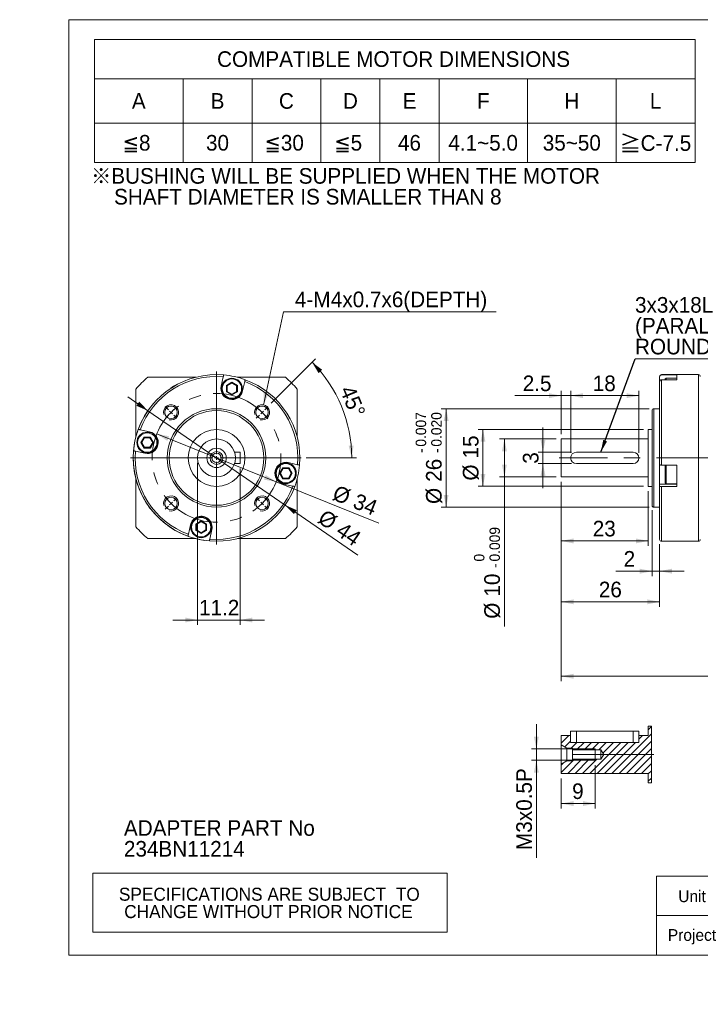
# Model space of a CAD drawing. Header units: millimetres. Extents: x 0 to 373, y 0 to 260.
# Tile 1 of 3: x 0 to 180, y 0 to 260. Entities that reach past the tile are written whole.
import ezdxf

# ---------------------------------------------------------------- set-up
doc = ezdxf.new("R2010")
doc.units = ezdxf.units.MM
doc.header["$LTSCALE"] = 1.3
doc.linetypes.add('CENTERX2', pattern=[20.32, 12.7, -2.54, 2.54, -2.54])
doc.layers.add('外框線', color=7, linetype='Continuous', lineweight=30)
doc.styles.add('SLDTEXTSTYLE0', font='ARIAL.TTF', dxfattribs={"width": 0.948})
doc.styles.add('SLDTEXTSTYLE4', font='ARIAL.TTF', dxfattribs={"width": 0.948, "bigfont": 'bigfont'})
doc.styles.add('SLDTEXTSTYLE5', font='MINGLIU.TTC', dxfattribs={"bigfont": 'bigfont'})
doc.styles.get("Standard").update_dxf_attribs({"font": 'ARIAL.TTF'})
doc.dimstyles.new('SLDDIMSTYLE0', dxfattribs={"dimtxt": 4.006577, "dimasz": 3.25, "dimexe": 0, "dimexo": 0.0625, "dimgap": 1.001644, "dimtad": 1, "dimdec": 4, "dimrnd": 1e-09, "dimzin": 12, "dimdsep": 46, "dimtxsty": 'SLDTEXTSTYLE0', "dimsah": 1, "dimcen": 0.09, "dimadec": 0, "dimazin": 0, "dimtfac": 1, "dimtdec": 4, "dimtmove": 0, "dimatfit": 3, "dimfxl": 0, "dimtolj": 1, "dimtzin": 12, "dimarcsym": 0})
doc.dimstyles.new('SLDDIMSTYLE1', dxfattribs={"dimtxt": 4.006577, "dimasz": 3.25, "dimexe": 0, "dimexo": 0.0625, "dimgap": 1.001644, "dimtad": 1, "dimdec": 0, "dimrnd": 1e-09, "dimzin": 12, "dimdsep": 46, "dimtxsty": 'SLDTEXTSTYLE0', "dimsah": 1, "dimcen": 0.09, "dimadec": 0, "dimazin": 0, "dimtfac": 1, "dimtdec": 0, "dimtmove": 0, "dimatfit": 3, "dimfxl": 0, "dimtolj": 1, "dimtzin": 12, "dimarcsym": 0})
doc.dimstyles.new('SLDDIMSTYLE2', dxfattribs={"dimtxt": 4.006577, "dimasz": 3.25, "dimexe": 0, "dimexo": 0.0625, "dimgap": 1.001644, "dimtad": 1, "dimdec": 4, "dimrnd": 1e-09, "dimzin": 12, "dimdsep": 46, "dimtxsty": 'SLDTEXTSTYLE0', "dimsah": 1, "dimcen": 0.09, "dimadec": 0, "dimazin": 0, "dimtfac": 1, "dimtdec": 4, "dimtofl": 0, "dimtmove": 0, "dimatfit": 3, "dimfxl": 0, "dimtolj": 1, "dimtzin": 12, "dimarcsym": 0})
doc.dimstyles.new('SLDDIMSTYLE3', dxfattribs={"dimtxt": 4.006577, "dimasz": 3.25, "dimexe": 0, "dimexo": 0.0625, "dimgap": 1.001644, "dimtad": 1, "dimdec": 4, "dimlfac": 1.3, "dimzin": 12, "dimdsep": 46, "dimtxsty": 'SLDTEXTSTYLE0', "dimsah": 1, "dimcen": 0.09, "dimadec": 4, "dimazin": 0, "dimtfac": 1, "dimtdec": 4, "dimtofl": 0, "dimtmove": 0, "dimatfit": 3, "dimfxl": 0, "dimtolj": 1, "dimtzin": 12, "dimarcsym": 0})
doc.dimstyles.new('SLDDIMSTYLE4', dxfattribs={"dimtxt": 4.006577, "dimasz": 3.25, "dimexe": 0, "dimexo": 0.0625, "dimgap": 1.001644, "dimtad": 0, "dimtih": 1, "dimtoh": 1, "dimdec": 4, "dimrnd": 1e-09, "dimzin": 12, "dimdsep": 46, "dimtxsty": 'SLDTEXTSTYLE0', "dimblk1": 'NONE', "dimblk2": 'NONE', "dimsah": 1, "dimcen": 0.09, "dimadec": 0, "dimazin": 0, "dimtfac": 1, "dimtdec": 4, "dimtmove": 0, "dimatfit": 3, "dimldrblk": 'NONE', "dimfxl": 0, "dimtolj": 1, "dimtzin": 12, "dimarcsym": 0})
doc.dimstyles.new('SLDDIMSTYLE6', dxfattribs={"dimtxt": 4.006577, "dimasz": 3.25, "dimexe": 0, "dimexo": 0.0625, "dimgap": 1.001644, "dimtad": 1, "dimdec": 4, "dimrnd": 1e-09, "dimzin": 12, "dimdsep": 46, "dimtxsty": 'SLDTEXTSTYLE0', "dimsah": 1, "dimcen": 0.09, "dimadec": 0, "dimazin": 0, "dimtol": 1, "dimtm": 0.009, "dimtfac": 1, "dimtdec": 3, "dimtofl": 0, "dimtmove": 0, "dimatfit": 3, "dimfxl": 0, "dimtolj": 1, "dimarcsym": 0})
doc.dimstyles.new('SLDDIMSTYLE7', dxfattribs={"dimtxt": 4.006577, "dimasz": 3.25, "dimexe": 0, "dimexo": 0.0625, "dimgap": 1.001644, "dimtad": 1, "dimdec": 4, "dimrnd": 1e-09, "dimzin": 12, "dimdsep": 46, "dimtxsty": 'SLDTEXTSTYLE0', "dimsah": 1, "dimcen": 0.09, "dimadec": 0, "dimazin": 0, "dimtfac": 1, "dimtdec": 4, "dimtofl": 0, "dimtmove": 0, "dimatfit": 3, "dimfxl": 0, "dimtolj": 1, "dimtzin": 12, "dimarcsym": 0})
doc.dimstyles.new('SLDDIMSTYLE8', dxfattribs={"dimtxt": 4.006577, "dimasz": 3.25, "dimexe": 0, "dimexo": 0.0625, "dimgap": 1.001644, "dimtad": 1, "dimdec": 4, "dimrnd": 1e-09, "dimzin": 12, "dimdsep": 46, "dimtxsty": 'SLDTEXTSTYLE0', "dimsah": 1, "dimcen": 0.09, "dimadec": 0, "dimazin": 0, "dimtol": 1, "dimtp": -0.007, "dimtm": 0.02, "dimtfac": 1, "dimtdec": 3, "dimtofl": 0, "dimtmove": 0, "dimatfit": 3, "dimfxl": 0, "dimtolj": 1, "dimtzin": 0, "dimarcsym": 0})
doc.dimstyles.new('SLDDIMSTYLE9', dxfattribs={"dimtxt": 0, "dimasz": 3.25, "dimexe": 0, "dimexo": 0.0625, "dimgap": 0, "dimtad": 0, "dimtih": 1, "dimtoh": 1, "dimdec": 0, "dimrnd": 1e-09, "dimzin": 0, "dimdsep": 46, "dimtxsty": 'Standard', "dimsah": 1, "dimcen": 0.09, "dimadec": 0, "dimazin": 0, "dimtfac": 3.25, "dimtdec": 0, "dimtofl": 0, "dimtmove": 0, "dimatfit": 3, "dimfxl": 0, "dimtolj": 1, "dimtzin": 0, "dimarcsym": 0})

# ---------------------------------------------------------------- blocks, each defined once
blk = doc.blocks.new('單位定位')
at = {"layer": '外框線', "color": 7, "lineweight": 0}
for p, q in [((168.19, 33.81), (168.19, 13.01)), ((208.05, 33.81), (168.19, 33.81)), ((187.06, 33.81), (187.06, 13.01)), ((208.05, 23.41), (168.19, 23.41)), ((198.51, 19.01), (204.85, 20.31)), ((198.51, 19.01), (198.51, 16.41)), ((204.85, 20.31), (204.85, 15.11)), ((198.51, 16.41), (204.85, 15.11))]:
    blk.add_line(p, q, dxfattribs=at)
at = {"layer": '外框線', "color": 7, "linetype": 'CENTERX2', "lineweight": 0}
for p, q in [((193.02, 21.69), (193.02, 13.87)), ((189.61, 17.71), (196.45, 17.71)), ((198.04, 17.71), (205.41, 17.71))]:
    blk.add_line(p, q, dxfattribs=at)
at = {"layer": '外框線', "color": 7, "lineweight": 0}
for radius in [2.96, 1.59]:
    blk.add_circle((193.02, 17.71), radius, dxfattribs=at)
at = {"color": 7, "linetype": 'Continuous', "lineweight": 0, "char_height": 3.096, "attachment_point": 1, "style": 'SLDTEXTSTYLE0'}
for s, insert in [('Unit', (173.93, 30.08)), ('mm', (194.3, 30.46)), ('Project', (171.18, 19.85))]:
    blk.add_mtext(s, dxfattribs=dict(at, insert=insert))
blk = doc.blocks.new('SW_NOTE_0')
at = {"color": 0, "linetype": 'Continuous', "lineweight": 0, "attachment_point": 1, "style": 'SLDTEXTSTYLE0'}
for s, insert, char_height in [('ADAPTER PART No', (0, 5.32), 4.1275), ('234BN11214', (0, -0.18), 4.128)]:
    blk.add_mtext(s, dxfattribs=dict(at, insert=insert, char_height=char_height))
blk = doc.blocks.new('SW_NOTE_1')
at = {"color": 0, "linetype": 'Continuous', "lineweight": 0, "char_height": 4.1275, "attachment_point": 1}
for s, insert, style in [('\\M+181A6BUSHING WILL BE SUPPLIED WHEN THE MOTOR', (0, 5.32), 'SLDTEXTSTYLE4'), ('    SHAFT DIAMETER IS SMALLER THAN 8', (0, -0.18), 'SLDTEXTSTYLE0')]:
    blk.add_mtext(s, dxfattribs=dict(at, insert=insert, style=style))
blk = doc.blocks.new('SW_TABLEANNOTATION_0')
at = {"color": 0, "linetype": 'Continuous', "lineweight": 0}
for p, q in [((0, 0), (0, -32.5)), ((158.6, 0), (0, 0)), ((158.6, -32.5), (158.6, 0)), ((0, -10.4), (158.6, -10.4)), ((23.4, -10.4), (23.4, -32.5)), ((41.6, -10.4), (41.6, -32.5)), ((59.8, -10.4), (59.8, -32.5)), ((75.4, -10.4), (75.4, -32.5)), ((91, -10.4), (91, -32.5)), ((114.4, -10.4), (114.4, -32.5)), ((137.8, -10.4), (137.8, -32.5)), ((0, -22.1), (158.6, -22.1)), ((0, -32.5), (158.6, -32.5))]:
    blk.add_line(p, q, dxfattribs=at)
at = {"color": 0, "linetype": 'Continuous', "lineweight": 0, "attachment_point": 1}
for s, insert, char_height, style in [('COMPATIBLE MOTOR DIMENSIONS', (32.37, -3.15), 4.1275, 'SLDTEXTSTYLE0'), ('A', (9.87, -14.2), 4.13, 'SLDTEXTSTYLE0'), ('B', (30.67, -14.2), 4.13, 'SLDTEXTSTYLE0'), ('C', (48.71, -14.2), 4.13, 'SLDTEXTSTYLE0'), ('D', (65.61, -14.2), 4.13, 'SLDTEXTSTYLE0'), ('E', (81.37, -14.2), 4.13, 'SLDTEXTSTYLE0'), ('F', (101.02, -14.2), 4.13, 'SLDTEXTSTYLE0'), ('H', (124.11, -14.2), 4.13, 'SLDTEXTSTYLE0'), ('L', (146.67, -14.2), 4.13, 'SLDTEXTSTYLE0'), ('\\M+181858', (7.42, -25.25), 4.128, 'SLDTEXTSTYLE4'), ('30', (29.44, -25.25), 4.128, 'SLDTEXTSTYLE0'), ('\\M+1818530', (44.89, -25.25), 4.128, 'SLDTEXTSTYLE4'), ('\\M+181855', (63.32, -25.25), 4.128, 'SLDTEXTSTYLE4'), ('46', (80.14, -25.25), 4.128, 'SLDTEXTSTYLE0'), ('4.1~5.0', (93.45, -25.25), 4.128, 'SLDTEXTSTYLE0'), ('35~50', (118.38, -25.25), 4.128, 'SLDTEXTSTYLE0'), ('\\M+18186', (138.72, -25.41), 4.128, 'SLDTEXTSTYLE5'), ('C-7.5', (144.23, -25.32), 4.128, 'SLDTEXTSTYLE0')]:
    blk.add_mtext(s, dxfattribs=dict(at, insert=insert, char_height=char_height, style=style))
blk = doc.blocks.new('SW_TABLEANNOTATION_1')
at = {"color": 0, "linetype": 'Continuous', "lineweight": 0}
for p, q in [((0, 0), (0, -15.6)), ((93.6, 0), (0, 0)), ((93.6, -15.6), (93.6, 0)), ((0, -15.6), (93.6, -15.6))]:
    blk.add_line(p, q, dxfattribs=at)
at = {"color": 0, "linetype": 'Continuous', "lineweight": 0, "char_height": 3.4396, "attachment_point": 1, "style": 'SLDTEXTSTYLE0'}
for s, insert in [(' SPECIFICATIONS ARE SUBJECT  TO ', (5.65, -3.84)), ('CHANGE WITHOUT PRIOR NOTICE', (8.33, -8.43))]:
    blk.add_mtext(s, dxfattribs=dict(at, insert=insert))
blk = doc.blocks.new('*D10')
at = {"color": 7, "linetype": 'Continuous', "lineweight": 0}
for q in [(36.21, 150.61), (94.86, 127.08)]:
    blk.add_line((67.77, 137.95), q, dxfattribs=at)
for points in [[(36.21, 150.61), (38.99, 148.79), (39.47, 150)], [(67.77, 137.95), (64.99, 139.76), (64.51, 138.55)]]:
    blk.add_solid(points, dxfattribs=at)
at = {"color": 7, "linetype": 'Continuous', "lineweight": 0, "char_height": 4.128, "attachment_point": 1, "rotation": 338.1411, "style": 'SLDTEXTSTYLE0'}
for s, insert in [('%%c', (83.83, 137.23)), ('34', (89.25, 135.05))]:
    blk.add_mtext(s, dxfattribs=dict(at, insert=insert))
blk = doc.blocks.new('*D11')
at = {"color": 7, "linetype": 'Continuous', "lineweight": 0}
for p, q in [((33.87, 156.75), (28.52, 160.44)), ((70.11, 131.8), (33.87, 156.75)), ((70.11, 131.8), (89.29, 118.59))]:
    blk.add_line(p, q, dxfattribs=at)
blk.add_arc((51.99, 144.28), 22, 142.0677, 261.6929, dxfattribs=at)
for points in [[(33.87, 156.75), (31.56, 159.13), (30.82, 158.06)], [(70.11, 131.8), (72.42, 129.42), (73.15, 130.49)]]:
    blk.add_solid(points, dxfattribs=at)
at = {"color": 7, "linetype": 'Continuous', "lineweight": 0, "char_height": 4.128, "attachment_point": 1, "rotation": 325.4494, "style": 'SLDTEXTSTYLE0'}
for s, insert in [('%%c', (80.76, 130.91)), ('44', (85.57, 127.6))]:
    blk.add_mtext(s, dxfattribs=dict(at, insert=insert))
blk = doc.blocks.new('*D12')
at = {"color": 7, "linetype": 'Continuous', "lineweight": 0}
for p, q in [((46.99, 142.98), (46.99, 100.18)), ((58.19, 141.48), (58.19, 100.18)), ((46.99, 101.48), (40.49, 101.48)), ((46.99, 101.48), (58.19, 101.48)), ((58.19, 101.48), (64.69, 101.48))]:
    blk.add_line(p, q, dxfattribs=at)
for points in [[(46.99, 101.48), (43.74, 102.13), (43.74, 100.83)], [(58.19, 101.48), (61.44, 100.83), (61.44, 102.13)]]:
    blk.add_solid(points, dxfattribs=at)
at = {"color": 7, "linetype": 'Continuous', "lineweight": 0, "insert": (47.36, 106.8), "char_height": 4.128, "attachment_point": 1, "style": 'SLDTEXTSTYLE0'}
blk.add_mtext('11.2', dxfattribs=at)
blk = doc.blocks.new('*D13')
at = {"color": 7, "linetype": 'Continuous', "lineweight": 0}
for p, q in [((66.45, 158.74), (78.15, 170.44)), ((75.64, 144.28), (88.99, 144.28))]:
    blk.add_line(p, q, dxfattribs=at)
blk.add_arc((51.99, 144.28), 35.7, 0, 45, dxfattribs=at)
for points in [[(77.23, 169.52), (78.94, 166.68), (79.9, 167.56)], [(87.69, 144.28), (88.19, 147.55), (86.89, 147.49)]]:
    blk.add_solid(points, dxfattribs=at)
at = {"color": 7, "linetype": 'Continuous', "lineweight": 0, "insert": (88.3, 163.82), "char_height": 4.128, "attachment_point": 1, "rotation": 292.5, "style": 'SLDTEXTSTYLE0'}
blk.add_mtext('45°', dxfattribs=at)
blk = doc.blocks.new('*D15')
at = {"color": 7, "linetype": 'Continuous', "lineweight": 0}
blk.add_line((69.65, 182.88), (125.8, 182.88), dxfattribs=at)
at = {"color": 7, "linetype": 'Continuous', "lineweight": 0, "attachment_point": 1, "style": 'SLDTEXTSTYLE0'}
for s, insert, char_height in [('4-M', (72.69, 188.2), 4.128), ('4', (82.16, 188.2), 4.13), ('x0.7x6(DEPTH)', (85.22, 188.2), 4.1275)]:
    blk.add_mtext(s, dxfattribs=dict(at, insert=insert, char_height=char_height))
blk = doc.blocks.new('_NONE')
blk = doc.blocks.new('SW_CENTERMARKSYMBOL_0')
at = {"color": 0, "linetype": 'Continuous', "lineweight": 0}
for p, q in [((-24.75, 0.71), (-25.56, 1.52)), ((-24.04, 0), (-24.4, 0.35)), ((0, 0), (-0.35, -0.35)), ((0, 0), (0.35, 0.35)), ((0.71, 0.71), (1.52, 1.52)), ((-24.04, 0), (-23.69, -0.35)), ((-23.33, -0.71), (-22.52, -1.52)), ((-0.71, -0.71), (-1.52, -1.52)), ((-23.33, -23.33), (-22.52, -22.52)), ((-0.71, -23.33), (-1.52, -22.52)), ((-24.75, -24.75), (-25.56, -25.56)), ((-24.04, -24.04), (-24.4, -24.4)), ((-24.04, -24.04), (-23.69, -23.69)), ((0, -24.04), (-0.35, -23.69)), ((0, -24.04), (0.35, -24.4)), ((0.71, -24.75), (1.52, -25.56))]:
    blk.add_line(p, q, dxfattribs=at)
for start, end in [(133.3148, 135), (127.7538, 131.6297), (48.3703, 52.2462), (45, 46.6852), (138.3703, 142.2462), (135, 136.6852), (43.3148, 45), (37.7538, 41.6297), (217.7538, 221.6297), (318.3703, 322.2462), (223.3148, 225), (225, 226.6852), (228.3703, 232.2462), (307.7538, 311.6297), (313.3148, 315), (315, 316.6852)]:
    blk.add_arc((-12.02, -12.02), 17, start, end, dxfattribs=at)
blk = doc.blocks.new('SW_CENTERMARKSYMBOL_1')
at = {"color": 0, "linetype": 'Continuous', "lineweight": 0}
for p, q in [((0, 1), (0, 22.86)), ((-1, 0), (-22.74, 0)), ((0, 0), (-0.5, 0)), ((0, 0), (0, 0.5)), ((0, 0), (0, -0.5)), ((0, 0), (0.5, 0)), ((1, 0), (22.35, 0)), ((0, -1), (0, -22.84))]:
    blk.add_line(p, q, dxfattribs=at)
blk = doc.blocks.new('*D19')
at = {"color": 7, "linetype": 'Continuous', "lineweight": 0}
for p, q in [((138.21, 145.78), (138.21, 152.28)), ((145.72, 145.78), (136.91, 145.78)), ((138.21, 145.78), (138.21, 142.78)), ((145.72, 142.78), (136.91, 142.78)), ((138.21, 142.78), (138.21, 136.28))]:
    blk.add_line(p, q, dxfattribs=at)
for points in [[(138.21, 145.78), (138.86, 149.03), (137.56, 149.03)], [(138.21, 142.78), (137.56, 139.53), (138.86, 139.53)]]:
    blk.add_solid(points, dxfattribs=at)
at = {"color": 7, "linetype": 'Continuous', "lineweight": 0, "insert": (132.89, 142.75), "char_height": 4.13, "attachment_point": 1, "rotation": 90, "style": 'SLDTEXTSTYLE0'}
blk.add_mtext('3', dxfattribs=at)
blk = doc.blocks.new('*D20')
at = {"color": 7, "linetype": 'Continuous', "lineweight": 0}
for p, q in [((141.72, 149.28), (126.72, 149.28)), ((128.02, 139.28), (128.02, 149.28)), ((141.72, 139.28), (126.72, 139.28)), ((128.02, 139.28), (128.02, 99.74))]:
    blk.add_line(p, q, dxfattribs=at)
for points in [[(128.02, 149.28), (127.37, 146.03), (128.67, 146.03)], [(128.02, 139.28), (128.67, 142.53), (127.37, 142.53)]]:
    blk.add_solid(points, dxfattribs=at)
at = {"color": 7, "linetype": 'Continuous', "lineweight": 0, "attachment_point": 1, "rotation": 90, "style": 'SLDTEXTSTYLE0'}
for s, insert, char_height in [('0.009', (124.08, 116.92), 2.752), ('0', (119.98, 116.92), 2.75), ('-', (124.08, 115.24), 2.75), ('10', (122.7, 107.65), 4.128), ('%%c', (122.7, 101.81), 4.128)]:
    blk.add_mtext(s, dxfattribs=dict(at, insert=insert, char_height=char_height))
blk = doc.blocks.new('*D21')
at = {"color": 7, "linetype": 'Continuous', "lineweight": 0}
for p, q in [((164.72, 151.78), (121.06, 151.78)), ((122.36, 136.78), (122.36, 151.78)), ((164.72, 136.78), (121.06, 136.78))]:
    blk.add_line(p, q, dxfattribs=at)
for points in [[(122.36, 151.78), (121.71, 148.53), (123.01, 148.53)], [(122.36, 136.78), (123.01, 140.03), (121.71, 140.03)]]:
    blk.add_solid(points, dxfattribs=at)
at = {"color": 7, "linetype": 'Continuous', "lineweight": 0, "char_height": 4.128, "attachment_point": 1, "rotation": 90, "style": 'SLDTEXTSTYLE0'}
for s, insert in [('15', (117.04, 144.14)), ('%%c', (117.04, 138.3))]:
    blk.add_mtext(s, dxfattribs=dict(at, insert=insert))
blk = doc.blocks.new('*D22')
at = {"color": 7, "linetype": 'Continuous', "lineweight": 0}
for p, q in [((166.22, 157.28), (111.33, 157.28)), ((112.63, 131.28), (112.63, 157.28)), ((166.22, 131.28), (111.33, 131.28))]:
    blk.add_line(p, q, dxfattribs=at)
for points in [[(112.63, 157.28), (111.98, 154.03), (113.28, 154.03)], [(112.63, 131.28), (113.28, 134.53), (111.98, 134.53)]]:
    blk.add_solid(points, dxfattribs=at)
at = {"color": 7, "linetype": 'Continuous', "lineweight": 0, "attachment_point": 1, "rotation": 90, "style": 'SLDTEXTSTYLE0'}
for s, insert, char_height in [('0.007', (104.59, 147.25), 2.752), ('0.020', (108.69, 147.25), 2.752), ('-', (104.59, 145.57), 2.75), ('-', (108.69, 145.57), 2.75), ('26', (107.31, 137.98), 4.128), ('%%c', (107.31, 132.13), 4.128)]:
    blk.add_mtext(s, dxfattribs=dict(at, insert=insert, char_height=char_height))
blk = doc.blocks.new('*D23')
at = {"color": 7, "linetype": 'Continuous', "lineweight": 0}
for p, q in [((143.02, 137.98), (143.02, 121.06)), ((166.02, 135.48), (166.02, 121.06)), ((143.02, 122.36), (166.02, 122.36))]:
    blk.add_line(p, q, dxfattribs=at)
for points in [[(143.02, 122.36), (146.27, 121.71), (146.27, 123.01)], [(166.02, 122.36), (162.77, 123.01), (162.77, 121.71)]]:
    blk.add_solid(points, dxfattribs=at)
at = {"color": 7, "linetype": 'Continuous', "lineweight": 0, "insert": (151.35, 127.68), "char_height": 4.128, "attachment_point": 1, "style": 'SLDTEXTSTYLE0'}
blk.add_mtext('23', dxfattribs=at)
blk = doc.blocks.new('*D24')
at = {"color": 7, "linetype": 'Continuous', "lineweight": 0}
for p, q in [((167.02, 130.48), (167.02, 113.07)), ((169.02, 121.48), (169.02, 113.07)), ((167.02, 114.37), (157.45, 114.37)), ((167.02, 114.37), (169.02, 114.37)), ((169.02, 114.37), (175.52, 114.37))]:
    blk.add_line(p, q, dxfattribs=at)
for points in [[(167.02, 114.37), (163.77, 115.02), (163.77, 113.72)], [(169.02, 114.37), (172.27, 113.72), (172.27, 115.02)]]:
    blk.add_solid(points, dxfattribs=at)
at = {"color": 7, "linetype": 'Continuous', "lineweight": 0, "insert": (159.51, 119.69), "char_height": 4.13, "attachment_point": 1, "style": 'SLDTEXTSTYLE0'}
blk.add_mtext('2', dxfattribs=at)
blk = doc.blocks.new('*D25')
at = {"color": 7, "linetype": 'Continuous', "lineweight": 0}
for p, q in [((143.02, 137.98), (143.02, 104.98)), ((169.02, 121.48), (169.02, 104.98)), ((169.02, 106.28), (143.02, 106.28))]:
    blk.add_line(p, q, dxfattribs=at)
for points in [[(143.02, 106.28), (146.27, 105.63), (146.27, 106.93)], [(169.02, 106.28), (165.77, 106.93), (165.77, 105.63)]]:
    blk.add_solid(points, dxfattribs=at)
at = {"color": 7, "linetype": 'Continuous', "lineweight": 0, "insert": (152.96, 111.6), "char_height": 4.128, "attachment_point": 1, "style": 'SLDTEXTSTYLE0'}
blk.add_mtext('26', dxfattribs=at)
blk = doc.blocks.new('*D27')
at = {"color": 7, "linetype": 'Continuous', "lineweight": 0}
for p, q in [((143.02, 150.58), (143.02, 162.02)), ((145.52, 145.58), (145.52, 162.02)), ((143.02, 160.72), (130.79, 160.72)), ((143.02, 160.72), (145.52, 160.72)), ((145.52, 160.72), (152.02, 160.72))]:
    blk.add_line(p, q, dxfattribs=at)
for points in [[(143.02, 160.72), (139.77, 161.37), (139.77, 160.07)], [(145.52, 160.72), (148.77, 160.07), (148.77, 161.37)]]:
    blk.add_solid(points, dxfattribs=at)
at = {"color": 7, "linetype": 'Continuous', "lineweight": 0, "insert": (132.85, 166.04), "char_height": 4.128, "attachment_point": 1, "style": 'SLDTEXTSTYLE0'}
blk.add_mtext('2.5', dxfattribs=at)
blk = doc.blocks.new('*D28')
at = {"color": 7, "linetype": 'Continuous', "lineweight": 0}
for p, q in [((145.52, 145.58), (145.52, 162.02)), ((163.52, 145.58), (163.52, 162.02)), ((145.52, 160.72), (163.52, 160.72))]:
    blk.add_line(p, q, dxfattribs=at)
for points in [[(145.52, 160.72), (148.77, 160.07), (148.77, 161.37)], [(163.52, 160.72), (160.27, 161.37), (160.27, 160.07)]]:
    blk.add_solid(points, dxfattribs=at)
at = {"color": 7, "linetype": 'Continuous', "lineweight": 0, "insert": (151.35, 166.04), "char_height": 4.128, "attachment_point": 1, "style": 'SLDTEXTSTYLE0'}
blk.add_mtext('18', dxfattribs=at)
blk = doc.blocks.new('*D33')
at = {"color": 7, "linetype": 'Continuous', "lineweight": 0}
for p, q in [((143.02, 137.98), (143.02, 85.33)), ((257.27, 121.68), (257.27, 85.33)), ((257.27, 86.63), (143.02, 86.63))]:
    blk.add_line(p, q, dxfattribs=at)
for points in [[(143.02, 86.63), (146.27, 85.98), (146.27, 87.28)], [(257.27, 86.63), (254.02, 87.28), (254.02, 85.98)]]:
    blk.add_solid(points, dxfattribs=at)
at = {"color": 7, "linetype": 'Continuous', "lineweight": 0, "insert": (191.75, 91.95), "char_height": 4.128, "attachment_point": 1, "style": 'SLDTEXTSTYLE0'}
blk.add_mtext('114.25', dxfattribs=at)
blk = doc.blocks.new('SW_NOTE_2')
at = {"color": 0, "linetype": 'Continuous', "lineweight": 0}
for p, q in [((0, 0), (43.72, 0)), ((43.72, 0), (0, 0)), ((0, 0), (43.72, 0)), ((43.72, 0), (0, 0)), ((0, 0), (43.72, 0)), ((43.72, 0), (0, 0))]:
    blk.add_line(p, q, dxfattribs=at)
at = {"color": 0, "linetype": 'Continuous', "lineweight": 0, "attachment_point": 1, "style": 'SLDTEXTSTYLE0'}
for s, insert, char_height in [('3x3x18L', (0, 16.33), 4.128), ('(PARALLEL KEY,', (0, 10.83), 4.1275), ('ROUND-ENDED)', (0, 5.32), 4.1275)]:
    blk.add_mtext(s, dxfattribs=dict(at, insert=insert, char_height=char_height))
blk = doc.blocks.new('SW_HATCH_0')
at = {"color": 0, "linetype": 'Continuous', "lineweight": 0}
for p, q in [((0, 13.62), (0.84, 14.46)), ((-23, 10.08), (-21, 12.07)), ((-23, 12.02), (-22.95, 12.07)), ((-22.04, 9.09), (-20.5, 10.63)), ((-9.6, 2.07), (0.84, 12.52)), ((-7.66, 2.07), (0.84, 10.57)), ((-2.5, 11.12), (-1.55, 12.07)), ((-20.41, 8.77), (-18.91, 10.27)), ((-18.92, 8.32), (-16.97, 10.27)), ((-16.97, 8.32), (-15.02, 10.27)), ((-15.44, 2.07), (-7.24, 10.27)), ((-15.03, 8.32), (-13.08, 10.27)), ((-13.49, 2.07), (-5.29, 10.27)), ((-13.08, 8.32), (-11.13, 10.27)), ((-11.99, 7.47), (-9.18, 10.27)), ((-11.55, 2.07), (-3.35, 10.27)), ((-5.71, 2.07), (0.84, 8.63)), ((-23, 2.29), (-19.47, 5.82)), ((-21.28, 2.07), (-17.53, 5.82)), ((-19.33, 2.07), (-15.58, 5.82)), ((-17.38, 2.07), (-13.63, 5.82)), ((-3.76, 2.07), (0.84, 6.68)), ((-23, 4.24), (-22.37, 4.87)), ((-1.82, 2.07), (0.84, 4.74)), ((0, 1.95), (0.84, 2.79)), ((0, 0), (0.84, 0.84))]:
    blk.add_line(p, q, dxfattribs=at)
blk = doc.blocks.new('*D46')
at = {"color": 7, "linetype": 'Continuous', "lineweight": 0}
for p, q in [((152.02, 63.15), (152.02, 51.71)), ((143.02, 59.65), (143.02, 51.71)), ((143.02, 53.01), (152.02, 53.01))]:
    blk.add_line(p, q, dxfattribs=at)
for points in [[(143.02, 53.01), (146.27, 52.36), (146.27, 53.66)], [(152.02, 53.01), (148.77, 53.66), (148.77, 52.36)]]:
    blk.add_solid(points, dxfattribs=at)
at = {"color": 7, "linetype": 'Continuous', "lineweight": 0, "insert": (145.91, 58.34), "char_height": 4.13, "attachment_point": 1, "style": 'SLDTEXTSTYLE0'}
blk.add_mtext('9', dxfattribs=at)
blk = doc.blocks.new('*D47')
at = {"color": 7, "linetype": 'Continuous', "lineweight": 0}
for p, q in [((136.46, 67.45), (136.46, 73.95)), ((150.72, 67.45), (135.16, 67.45)), ((136.46, 64.45), (136.46, 67.45)), ((150.72, 64.45), (135.16, 64.45)), ((136.46, 64.45), (136.46, 38.65))]:
    blk.add_line(p, q, dxfattribs=at)
for points in [[(136.46, 67.45), (137.11, 70.7), (135.81, 70.7)], [(136.46, 64.45), (135.81, 61.2), (137.11, 61.2)]]:
    blk.add_solid(points, dxfattribs=at)
at = {"color": 7, "linetype": 'Continuous', "lineweight": 0, "attachment_point": 1, "rotation": 90, "style": 'SLDTEXTSTYLE0'}
for s, insert, char_height in [('x0.5P', (131.14, 48.36), 4.128), ('3', (131.14, 45.3), 4.13), ('M', (131.14, 40.72), 4.13)]:
    blk.add_mtext(s, dxfattribs=dict(at, insert=insert, char_height=char_height))

msp = doc.modelspace()

# ---------------------------------------------------------------- linework, layer by layer
at = {"color": 7, "linetype": 'Continuous', "lineweight": 0}
for p, q in [((13, 260), (373.1, 260)), ((13, 13), (13, 260)), ((64.424684, 158.25418), (69.64644, 182.879998)), ((166.860884, 58.45282), (166.860884, 73.452821)), ((146.017154, 67.452821), (152.017155, 67.452821)), ((152.017155, 64.452821), (152.017155, 67.452821)), ((146.017154, 64.452821), (152.017155, 64.452821)), ((13, 13), (373.1, 13))]:
    msp.add_line(p, q, dxfattribs=at)
at = {"color": 7, "linetype": 'Continuous', "lineweight": 15}
for p, q in [((46.483552, 165.576866), (33.814574, 165.576866)), ((53.768672, 165.703082), (53.21599, 163.21009)), ((54.597248, 163.419574), (56.047248, 164.256731)), ((56.047248, 164.025791), (54.797247, 163.304104)), ((56.047248, 164.256731), (57.497248, 163.419574)), ((56.047248, 164.025791), (56.047248, 164.256731)), ((57.297247, 163.304104), (56.047248, 164.025791)), ((70.163437, 165.576866), (57.494456, 165.576866)), ((58.878506, 161.95474), (59.431189, 164.447732)), ((169.017155, 165.703082), (169.017155, 164.447732)), ((169.017155, 164.447732), (169.017155, 142.497198)), ((179.258899, 166.276867), (169.517156, 166.276867)), ((173.517156, 166.195629), (169.517156, 166.195629)), ((169.517156, 164.940279), (169.517156, 142.388003)), ((169.517156, 164.940279), (173.517156, 164.940279)), ((170.717156, 165.332416), (170.517157, 165.132416)), ((170.517157, 164.940279), (170.517157, 165.132416)), ((173.517156, 165.332416), (170.717156, 165.332416)), ((170.717156, 165.332416), (170.717156, 164.940279)), ((173.517156, 166.195629), (173.517156, 164.940279)), ((30.689003, 162.451299), (30.689003, 149.782318)), ((54.597248, 161.745258), (54.597248, 163.419574)), ((54.597248, 163.419574), (54.797247, 163.304104)), ((54.597248, 161.745258), (54.797247, 161.860729)), ((56.047248, 160.908099), (54.597248, 161.745258)), ((54.797247, 163.304104), (54.797247, 161.860729)), ((54.797247, 161.860729), (56.047248, 161.139039)), ((56.047248, 161.139039), (57.297247, 161.860729)), ((57.497248, 161.745258), (56.047248, 160.908099)), ((57.297247, 163.304104), (57.497248, 163.419574)), ((57.297247, 161.860729), (57.297247, 163.304104)), ((57.297247, 161.860729), (57.497248, 161.745258)), ((57.497248, 163.419574), (57.497248, 161.745258)), ((73.289005, 149.782318), (73.289005, 162.451299)), ((56.047248, 160.908099), (56.047248, 161.139039)), ((167.017157, 156.776866), (167.017157, 144.276866)), ((169.017155, 157.276866), (167.517156, 157.276866)), ((34.311129, 151.166367), (31.818139, 151.71905)), ((167.017157, 151.776866), (166.017157, 151.776866)), ((166.017157, 151.776866), (166.017157, 144.276866)), ((32.009138, 148.335109), (32.846296, 149.785108)), ((32.846296, 146.885108), (32.009138, 148.335109)), ((32.24008, 148.335109), (32.009138, 148.335109)), ((32.961765, 149.585108), (32.24008, 148.335109)), ((32.24008, 148.335109), (32.961765, 147.085109)), ((32.846296, 149.785108), (34.520613, 149.785108)), ((32.961765, 149.585108), (32.846296, 149.785108)), ((34.405144, 149.585108), (32.961765, 149.585108)), ((34.405144, 149.585108), (34.520613, 149.785108)), ((35.12683, 148.335109), (34.405144, 149.585108)), ((34.405144, 147.085109), (35.12683, 148.335109)), ((34.520613, 149.785108), (35.357772, 148.335109)), ((35.357772, 148.335109), (34.520613, 146.885108)), ((35.357772, 148.335109), (35.12683, 148.335109)), ((166.017157, 149.276866), (143.017155, 149.276866)), ((143.017155, 149.276866), (143.017155, 144.276866)), ((30.562787, 146.056533), (33.055781, 145.50385)), ((32.846296, 146.885108), (32.961765, 147.085109)), ((34.520613, 146.885108), (32.846296, 146.885108)), ((32.961765, 147.085109), (34.405144, 147.085109)), ((34.520613, 146.885108), (34.405144, 147.085109)), ((56.7587, 145.776866), (58.189005, 145.776866)), ((58.189005, 142.776866), (58.189005, 145.776866)), ((147.017155, 145.776866), (162.017156, 145.776866)), ((73.415222, 142.497198), (70.92223, 143.049881)), ((143.017155, 144.276866), (143.017155, 139.276866)), ((166.017157, 144.276866), (166.017157, 136.776865)), ((167.017157, 144.276866), (167.017157, 131.776866)), ((56.7587, 142.776866), (58.189005, 142.776866)), ((68.620239, 140.218623), (69.457397, 141.668623)), ((69.572867, 141.468623), (68.851179, 140.218623)), ((69.457397, 141.668623), (71.131713, 141.668623)), ((69.457397, 141.668623), (69.572867, 141.468623)), ((71.016243, 141.468623), (69.572867, 141.468623)), ((71.131713, 141.668623), (71.016243, 141.468623)), ((71.737931, 140.218623), (71.016243, 141.468623)), ((71.131713, 141.668623), (71.968871, 140.218623)), ((162.017156, 142.776866), (147.017155, 142.776866)), ((169.017155, 142.497198), (169.017155, 137.387365)), ((173.517156, 142.388003), (169.517156, 142.388003)), ((170.517157, 140.218623), (170.517157, 142.388003)), ((170.717156, 142.388003), (170.717156, 140.218623)), ((173.517156, 142.388003), (173.517156, 136.725486)), ((30.689003, 138.771414), (30.689003, 126.102433)), ((69.457397, 138.768623), (68.620239, 140.218623)), ((68.620239, 140.218623), (68.851179, 140.218623)), ((68.851179, 140.218623), (69.572867, 138.968623)), ((69.572867, 138.968623), (69.457397, 138.768623)), ((71.131713, 138.768623), (69.457397, 138.768623)), ((69.572867, 138.968623), (71.016243, 138.968623)), ((71.016243, 138.968623), (71.737931, 140.218623)), ((71.016243, 138.968623), (71.131713, 138.768623)), ((71.968871, 140.218623), (71.131713, 138.768623)), ((71.737931, 140.218623), (71.968871, 140.218623)), ((73.289005, 126.102433), (73.289005, 138.771414)), ((143.017155, 139.276866), (166.017157, 139.276866)), ((170.517157, 137.668623), (170.517157, 140.218623)), ((170.717156, 140.218623), (170.717156, 137.468623)), ((69.66688, 137.387365), (72.159872, 136.834681)), ((166.017157, 136.776865), (167.017157, 136.776865)), ((173.517156, 137.387365), (169.017155, 137.387365)), ((169.017155, 137.387365), (169.017155, 136.834681)), ((169.017155, 136.834681), (169.017155, 122.776866)), ((169.517156, 136.725486), (173.517156, 136.725486)), ((170.517157, 137.668623), (170.717156, 137.468623)), ((170.717156, 137.468623), (173.517156, 137.468623)), ((167.517156, 131.276865), (169.017155, 131.276865)), ((46.480762, 126.808474), (47.930762, 127.645632)), ((47.930762, 127.41469), (46.680762, 126.693003)), ((47.930762, 127.645632), (47.930762, 127.41469)), ((47.930762, 127.645632), (49.380763, 126.808474)), ((49.180761, 126.693003), (47.930762, 127.41469)), ((45.099504, 126.59899), (44.54682, 124.105997)), ((46.680762, 126.693003), (46.480762, 126.808474)), ((46.480762, 125.134157), (46.480762, 126.808474)), ((46.680762, 125.249628), (46.480762, 125.134157)), ((47.930762, 124.297), (46.480762, 125.134157)), ((46.680762, 126.693003), (46.680762, 125.249628)), ((46.680762, 125.249628), (47.930762, 124.527941)), ((47.930762, 124.527941), (49.180761, 125.249628)), ((49.380763, 125.134157), (47.930762, 124.297)), ((49.380763, 126.808474), (49.180761, 126.693003)), ((49.180761, 125.249628), (49.180761, 126.693003)), ((49.380763, 125.134157), (49.180761, 125.249628)), ((49.380763, 126.808474), (49.380763, 125.134157)), ((50.209338, 122.850649), (50.76202, 125.343641)), ((33.814574, 122.976866), (46.483552, 122.976866)), ((47.930762, 124.527941), (47.930762, 124.297)), ((57.494456, 122.976866), (70.163437, 122.976866)), ((169.517156, 122.276865), (179.258899, 122.276865)), ((166.017158, 73.452821), (166.017158, 70.952821)), ((166.860884, 73.452821), (166.017158, 73.452821)), ((145.517157, 70.952821), (143.017157, 70.952821)), ((143.017157, 70.952821), (143.017157, 68.518847)), ((145.517157, 72.152821), (145.517157, 69.152821)), ((147.017156, 72.152821), (145.517157, 72.152821)), ((145.517157, 69.152821), (145.517157, 70.952821)), ((147.017156, 69.152821), (147.017156, 72.152821)), ((162.017157, 72.152821), (147.017156, 72.152821)), ((162.017157, 69.152821), (162.017157, 72.152821)), ((163.517156, 72.152821), (162.017157, 72.152821)), ((163.517156, 69.152821), (163.517156, 72.152821)), ((166.017158, 70.952821), (163.517156, 70.952821)), ((163.517156, 70.952821), (163.517156, 69.152821)), ((143.017157, 68.518847), (144.517161, 67.652821)), ((143.017157, 63.386796), (143.017157, 68.518847)), ((144.517161, 67.652821), (146.017159, 67.652821)), ((144.517161, 64.252821), (144.517161, 67.652821)), ((147.017156, 69.152821), (145.517157, 69.152821)), ((146.017159, 67.652821), (146.017159, 67.202821)), ((162.017157, 69.152821), (147.017156, 69.152821)), ((163.517156, 69.152821), (162.017157, 69.152821)), ((153.517159, 67.202821), (146.017159, 67.202821)), ((146.017159, 67.202821), (146.017159, 64.702822)), ((154.268231, 65.95282), (153.517159, 67.202821)), ((153.517159, 67.202821), (153.517159, 64.702822)), ((153.517159, 64.702822), (154.268231, 65.95282)), ((144.517161, 64.252821), (143.017157, 63.386796)), ((143.017157, 63.386796), (143.017157, 60.952822)), ((146.017159, 64.252821), (144.517161, 64.252821)), ((146.017159, 64.702822), (146.017159, 64.252821)), ((146.017159, 64.702822), (153.517159, 64.702822)), ((143.017157, 60.952822), (166.017158, 60.952822)), ((166.017158, 60.952822), (166.017158, 58.45282)), ((166.017158, 58.45282), (166.860884, 58.45282))]:
    msp.add_line(p, q, dxfattribs=at)
at = {"color": 8, "linetype": 'Continuous', "lineweight": 15}
for p, q in [((169.517156, 166.276867), (169.517156, 166.195629)), ((179.258899, 166.276867), (179.258899, 144.276866)), ((167.517156, 157.276866), (167.517156, 144.276866)), ((167.517156, 144.276866), (167.517156, 131.276865)), ((179.258899, 144.276866), (179.258899, 122.276865)), ((169.517156, 136.725486), (169.517156, 122.276865))]:
    msp.add_line(p, q, dxfattribs=at)
at = {"color": 7, "linetype": 'CENTERX2', "lineweight": 0, "ltscale": 1.3}
for p, q in [((258.290642, 144.276866), (142.517156, 144.276866)), ((167.510885, 65.952821), (142.014687, 65.952821))]:
    msp.add_line(p, q, dxfattribs=at)
at = {"color": 7, "linetype": 'Continuous', "lineweight": 15}
for centre, radius in [((56.047248, 162.582416), 2.75), ((56.047248, 162.582416), 2.55), ((39.968189, 156.297681), 1.65), ((51.989005, 144.276866), 13), ((51.989005, 144.276866), 12.5), ((64.00982, 156.297681), 1.65), ((33.683455, 148.335108), 2.75), ((33.683455, 148.335108), 2.55), ((51.989005, 144.276866), 7.5), ((51.989005, 144.276866), 5), ((51.989005, 144.276866), 2.566025), ((51.989005, 144.276866), 1.7), ((51.989005, 144.276866), 1.25), ((70.294555, 140.218623), 2.75), ((70.294555, 140.218623), 2.55), ((39.968189, 132.25605), 1.65), ((64.00982, 132.25605), 1.65), ((47.930762, 125.971316), 2.75), ((47.930762, 125.971316), 2.55)]:
    msp.add_circle(centre, radius, dxfattribs=at)
at = {"color": 7, "linetype": 'CENTERX2', "lineweight": 0}
msp.add_circle((51.989005, 144.276866), 17, dxfattribs=at)
at = {"color": 7, "linetype": 'Continuous', "lineweight": 15}
for centre, radius, start, end in [((51.989005, 144.276866), 28, 130.47279174, 139.52720826), ((51.989005, 144.276866), 22, 85.07467074, 159.92532926), ((51.989005, 144.276866), 21.5, 85.25189609, 159.74810391), ((51.989005, 144.276866), 22, 69.92532926, 85.07467074), ((51.989005, 144.276866), 21.5, 355.25189609, 69.74810391), ((51.989005, 144.276866), 22, 355.07467074, 69.92532926), ((51.989005, 144.276866), 28, 40.47279174, 49.52720826), ((169.517156, 165.776866), 0.5, 90, 180), ((179.258899, 165.776866), 0.5, 0, 90), ((42.018696, 160.886544), 2.75, 102.65745793, 139.29288897), ((56.047248, 162.582416), 2.9, 167.5, 347.5), ((167.517156, 156.776866), 0.5, 90, 180), ((51.989005, 144.276866), 22, 159.92532926, 175.07467074), ((33.683455, 148.335108), 2.9, 257.5, 77.5), ((51.989005, 144.276866), 22, 175.07467074, 249.92532926), ((51.989005, 144.276866), 21.5, 175.25189609, 249.74810391), ((147.017156, 144.276866), 1.5, 90, 270), ((162.017156, 144.276866), 1.5, 270, 90), ((70.294555, 140.218623), 2.9, 77.5, 257.5), ((51.989005, 144.276866), 22, 339.92532926, 355.07467074), ((51.989005, 144.276866), 22, 265.07467074, 339.92532926), ((51.989005, 144.276866), 21.5, 265.25189609, 339.74810391), ((167.517156, 131.776866), 0.5, 180, 270), ((47.930762, 125.971316), 2.9, 347.5, 167.5), ((51.989005, 144.276866), 28, 220.47279174, 229.52720826), ((51.989005, 144.276866), 28, 310.47279174, 319.52720826), ((51.989005, 144.276866), 22, 249.92532926, 265.07467074), ((169.517156, 122.776866), 0.5, 180, 270), ((179.258899, 122.776866), 0.5, 270, 0)]:
    msp.add_arc(centre, radius, start, end, dxfattribs=at)
at = {"color": 7, "linetype": 'Continuous', "lineweight": 0}
for centre in [(39.968189, 156.297681), (64.00982, 156.297681), (39.968189, 132.25605), (64.00982, 132.25605)]:
    msp.add_arc(centre, 2, 255, 195, dxfattribs=at)
at = {"color": 7, "linetype": 'Continuous', "lineweight": 15}
for points, knots in [([(53.877868, 166.195629), (53.876679, 166.190266), (53.874299, 166.179534), (53.855748, 166.095865), (53.828387, 165.972432), (53.797628, 165.833691), (53.777052, 165.74088), (53.768672, 165.703082)], [0, 0, 0, 0, 0.2120718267, 0.4243641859, 0.6374762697, 0.8523617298, 1, 1, 1, 1]), ([(59.431189, 164.447732), (59.435129, 164.465506), (59.451403, 164.538912), (59.479491, 164.665608), (59.510193, 164.8041), (59.531691, 164.901065), (59.539744, 164.937395), (59.540261, 164.939726), (59.540384, 164.940279)], [0, 0, 0, 0, 0.0695222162, 0.2871251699, 0.5042577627, 0.7198689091, 0.9335942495, 1, 1, 1, 1]), ([(169.517156, 166.195629), (169.461378, 166.190266), (169.349763, 166.179534), (169.200803, 166.095865), (169.087662, 165.972432), (169.026209, 165.833691), (169.019775, 165.74088), (169.017155, 165.703082)], [0, 0, 0, 0, 0.2120718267, 0.4243641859, 0.6374762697, 0.8523617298, 1, 1, 1, 1]), ([(169.017155, 164.447732), (169.017759, 164.465506), (169.020251, 164.538912), (169.058168, 164.665608), (169.157889, 164.8041), (169.29878, 164.901065), (169.426411, 164.937395), (169.499767, 164.939726), (169.517156, 164.940279)], [0, 0, 0, 0, 0.0695222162, 0.2871251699, 0.5042577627, 0.7198689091, 0.9335942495, 1, 1, 1, 1]), ([(31.818139, 151.71905), (31.800364, 151.72299), (31.726959, 151.739263), (31.600263, 151.767353), (31.461768, 151.798054), (31.364807, 151.819551), (31.328472, 151.827606), (31.326144, 151.828122), (31.325592, 151.828245)], [0, 0, 0, 0, 0.0695244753, 0.2871226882, 0.5042590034, 0.7198685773, 0.9335944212, 1, 1, 1, 1]), ([(30.07024, 146.165728), (30.075604, 146.164539), (30.086337, 146.162159), (30.170008, 146.143611), (30.293439, 146.116247), (30.43218, 146.085488), (30.52499, 146.064912), (30.562787, 146.056533)], [0, 0, 0, 0, 0.2120727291, 0.4243666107, 0.6374777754, 0.8523638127, 1, 1, 1, 1]), ([(73.907768, 142.388003), (73.902405, 142.389193), (73.891672, 142.391572), (73.808004, 142.410121), (73.684572, 142.437485), (73.54583, 142.468243), (73.453019, 142.488819), (73.415222, 142.497198)], [0, 0, 0, 0, 0.2120722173, 0.42436447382, 0.63747594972, 0.85236281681, 1, 1, 1, 1]), ([(169.517156, 142.388003), (169.461378, 142.389193), (169.349763, 142.391572), (169.200803, 142.410121), (169.087662, 142.437485), (169.026209, 142.468243), (169.019775, 142.488819), (169.017155, 142.497198)], [0, 0, 0, 0, 0.2120722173, 0.42436447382, 0.63747594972, 0.85236281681, 1, 1, 1, 1]), ([(72.159872, 136.834681), (72.177646, 136.830741), (72.251051, 136.814469), (72.377747, 136.78638), (72.51624, 136.755676), (72.613203, 136.734181), (72.649535, 136.726125), (72.651866, 136.725609), (72.652419, 136.725486)], [0, 0, 0, 0, 0.0695206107, 0.2871231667, 0.5042576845, 0.7198679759, 0.9335941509, 1, 1, 1, 1]), ([(169.017155, 136.834681), (169.017759, 136.830741), (169.020251, 136.814469), (169.058169, 136.78638), (169.157888, 136.755676), (169.298781, 136.734181), (169.426411, 136.726125), (169.499767, 136.725609), (169.517156, 136.725486)], [0, 0, 0, 0, 0.0695206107, 0.2871231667, 0.5042576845, 0.7198679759, 0.9335941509, 1, 1, 1, 1]), ([(44.54682, 124.105997), (44.54288, 124.088224), (44.526608, 124.014819), (44.498519, 123.888123), (44.467817, 123.749631), (44.446319, 123.652666), (44.438266, 123.616336), (44.437749, 123.614005), (44.437627, 123.613453)], [0, 0, 0, 0, 0.0695198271, 0.2871233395, 0.5042564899, 0.7198681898, 0.933594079, 1, 1, 1, 1]), ([(50.100142, 122.358102), (50.101332, 122.363466), (50.103712, 122.374198), (50.122259, 122.457866), (50.149624, 122.581299), (50.180382, 122.720041), (50.200958, 122.812852), (50.209338, 122.850649)], [0, 0, 0, 0, 0.21207179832, 0.42436388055, 0.63747631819, 0.85236174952, 1, 1, 1, 1])]:
    msp.add_open_spline(points, degree=3, knots=knots, dxfattribs=at)
at = {"color": 7, "linetype": 'Continuous', "lineweight": 0}
msp.add_solid([(64.424684, 158.25418), (65.7347, 161.29866), (64.462975, 161.568321)], dxfattribs=at)

# ---------------------------------------------------------------- block references
for name, p in [('SW_TABLEANNOTATION_0', (19.760408, 254.807917)), ('SW_NOTE_1', (18.85, 215.496667)), ('SW_NOTE_2', (162.51009, 170.431239)), ('SW_CENTERMARKSYMBOL_1', (51.989005, 144.276866)), ('SW_CENTERMARKSYMBOL_0', (64.00982, 156.297681)), ('SW_HATCH_0', (166.017158, 58.879794)), ('SW_NOTE_0', (27.530609, 43.304394)), ('SW_TABLEANNOTATION_1', (19.279469, 34.632517))]:
    msp.add_blockref(name, p, dxfattribs=at)
at = {"color": 7, "linetype": 'Continuous'}
msp.add_blockref('單位定位', (0, 0), dxfattribs=at)

# ---------------------------------------------------------------- dimensions: what is measured, and where the dimension line sits
at = {"color": 7, "linetype": 'Continuous', "lineweight": 0}
dim = msp.add_diameter_dim_2p(p1=(1.515894, 3.701473), p2=(0, 0), text='4-M<>x0.7x6(DEPTH)', dimstyle='SLDDIMSTYLE4', override={"dimpost": '<>'}, dxfattribs=at)
dim.commit()
dim.dimension.update_dxf_attribs({"geometry": '*D15', "text_midpoint": (98.212365, 185.956126), "dimtype": 163})
dim = msp.add_angular_dim_2l(base=(84.972586, 157.939113), line1=((74.343338, 144.276866), (29.248848, 144.276866)), line2=((65.5301, 157.817961), (62.48954, 154.777401)), dimstyle='SLDDIMSTYLE3', dxfattribs=at)
dim.commit()
dim.dimension.update_dxf_attribs({"geometry": '*D13', "text_midpoint": (84.972586, 157.939113), "dimtype": 162})
for base, p1, p2, dimstyle, picture, middle in [((145.517156, 160.72023), (143.017156, 149.276866), (145.517156, 144.276866), 'SLDDIMSTYLE2', '*D27', (136.673672, 160.72023)), ((163.517156, 160.72023), (145.517156, 144.276866), (163.517156, 144.276866), 'SLDDIMSTYLE7', '*D28', (154.406069, 160.72023)), ((58.189005, 101.476866), (46.989005, 144.276866), (58.189005, 142.776866), 'SLDDIMSTYLE2', '*D12', (52.713072, 101.476866)), ((166.017156, 122.362331), (143.017156, 139.276866), (166.017156, 136.776866), 'SLDDIMSTYLE7', '*D23', (154.406069, 122.362331)), ((143.017156, 86.627284), (257.267156, 122.976866), (143.017156, 139.276866), 'SLDDIMSTYLE7', '*D33', (200.161321, 86.627284)), ((169.017156, 114.365348), (167.017156, 131.776866), (169.017156, 122.776866), 'SLDDIMSTYLE2', '*D24', (161.040636, 114.365348))]:
    dim = msp.add_linear_dim(base=base, p1=p1, p2=p2, dimstyle=dimstyle, dxfattribs=at)
    dim.commit()
    dim.dimension.update_dxf_attribs({"geometry": picture, "text_midpoint": middle, "dimtype": 160})
for p1, p2, dimstyle, picture, middle in [((70.108773, 131.799927), (33.869237, 156.753805), 'SLDDIMSTYLE1', '*D11', (82.77348, 123.079264)), ((67.766767, 137.947393), (36.211243, 150.606338), 'SLDDIMSTYLE0', '*D10', (87.512428, 130.026161))]:
    dim = msp.add_diameter_dim_2p(p1=p1, p2=p2, dimstyle=dimstyle, dxfattribs=at)
    dim.commit()
    dim.dimension.update_dxf_attribs({"geometry": picture, "text_midpoint": middle, "dimtype": 163})
for base, p1, p2, text, dimstyle, picture, middle in [((112.627957, 157.276866), (167.517156, 131.276866), (167.517156, 157.276866), '%%c<>', 'SLDDIMSTYLE8', '*D22', (112.627957, 144.276866)), ((122.358199, 151.776866), (166.017156, 136.776866), (166.017156, 151.776866), '%%c<>', 'SLDDIMSTYLE7', '*D21', (122.358199, 144.276866)), ((128.017156, 149.276866), (143.017156, 139.276866), (143.017156, 149.276866), '%%c<>', 'SLDDIMSTYLE6', '*D20', (128.017156, 113.948493)), ((136.456315, 67.452821), (152.017156, 64.452821), (152.017156, 67.452821), 'M<>x0.5P', 'SLDDIMSTYLE2', '*D47', (136.456315, 51.568093))]:
    dim = msp.add_linear_dim(base=base, p1=p1, p2=p2, angle=90, text=text, dimstyle=dimstyle, dxfattribs=at)
    dim.commit()
    dim.dimension.update_dxf_attribs({"geometry": picture, "text_midpoint": middle, "dimtype": 160})
for base, p1, p2, angle, dimstyle, picture, middle in [((138.207155, 142.776866), (147.017156, 145.776866), (147.017156, 142.776866), 90, 'SLDDIMSTYLE2', '*D19', (138.207155, 144.276866)), ((143.017156, 106.276866), (169.017156, 122.776866), (143.017156, 139.276866), 0, 'SLDDIMSTYLE7', '*D25', (156.017156, 106.276866)), ((152.017156, 53.014862), (143.017156, 60.952821), (152.017156, 64.452821), 0, 'SLDDIMSTYLE7', '*D46', (147.435824, 53.014862))]:
    dim = msp.add_linear_dim(base=base, p1=p1, p2=p2, angle=angle, dimstyle=dimstyle, dxfattribs=at)
    dim.commit()
    dim.dimension.update_dxf_attribs({"geometry": picture, "text_midpoint": middle, "dimtype": 160})

# ---------------------------------------------------------------- leaders
msp.add_leader([(153.491749, 145.776866), (162.51009, 170.431239)], dimstyle='SLDDIMSTYLE9', dxfattribs=at)

doc.saveas('drawing.dxf')
